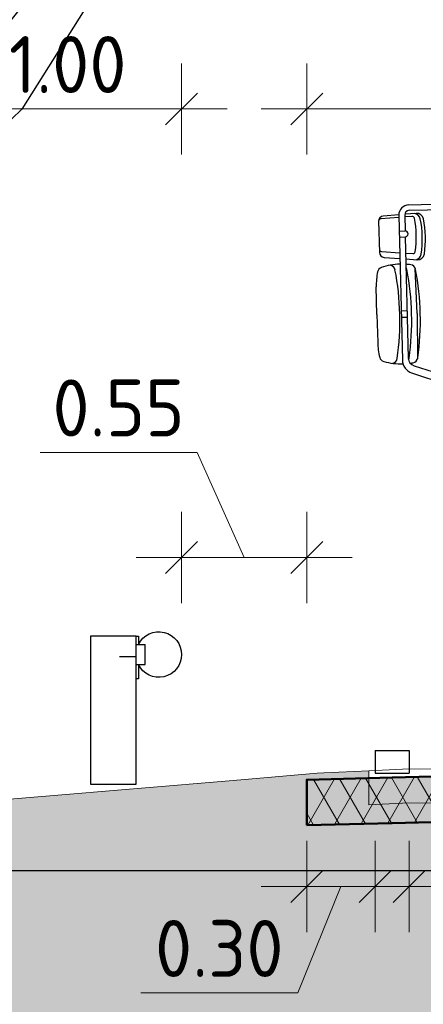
# Model space of a CAD drawing. Header units: metres. Extents: x -54 to 109, y -117 to 84.
# Tile 46 of 256: x 6.69 to 8.46, y -73.61 to -69.29. Entities that reach past the tile are written whole.
import ezdxf
from ezdxf.xclip import XClip

# ---------------------------------------------------------------- set-up
doc = ezdxf.new("R2010")
doc.units = ezdxf.units.M
doc.header["$XCLIPFRAME"] = 2
doc.layers.get('Defpoints').update_dxf_attribs({"color": 151})
for name, color, linetype, lineweight in [('B-WE-GR-BOOM-S', 253, 'Continuous', 25), ('B-WE-GW-MAAIVELD-GD', 253, 'Continuous', 18), ('N-WE-BV-GELEIDECONSTRUCTIE_GELEIDERAIL-SD', 210, 'Continuous', 25), ('N-WE-VH-VERHARDING-GD', 252, 'Continuous', 50), ('N-WE-VH-VERHARDING_ASFALT_DEKLAAG-AD', 252, 'Continuous', 18), ('N-WE-VW-MARKERING-GD', 7, 'Continuous', 35), ('N-WE-VW-MARKERING-S', 7, 'Continuous', 25), ('X-XX-AL-AANKLEDING-SD', 7, 'Continuous', 25), ('X-XX-AL-M', 7, 'Continuous', 18), ('X-XX-AL_BINDEND-M', 10, 'Continuous', 18)]:
    doc.layers.add(name, color=color, linetype=linetype, lineweight=lineweight)
doc.layers.add('N-WE-GW-GROND_ZAND_DRAINEERZAND-V', color=7, linetype='Continuous', lineweight=18, true_color=0xf6e8be)
doc.layers.add('N-WE-GW-GROND_ZAND_FUNDERINGSZAND-V', color=7, linetype='Continuous', lineweight=18, true_color=0xf8ed6b)
doc.styles.add('NLCS-ISO-M100-T25', font='NLCS-ISO.ttf', dxfattribs={"height": 0.25})
doc.dimstyles.new('NLCS-M100-T25-SCHRAP_L2_H2', dxfattribs={"dimscale": 0.1, "dimtxt": 2.5, "dimasz": 1.4, "dimexe": 2, "dimexo": 2, "dimgap": 0.7, "dimtad": 1, "dimzin": 0, "dimdsep": 46, "dimtxsty": 'NLCS-ISO-M100-T25', "dimblk": 'OBLIQUE', "dimcen": 0, "dimdle": 2, "dimclrd": 256, "dimclre": 256, "dimclrt": 256, "dimazin": 0, "dimtfac": 1, "dimtdec": 3, "dimtofl": 0, "dimtmove": 0, "dimatfit": 3, "dimldrblk": 'OBLIQUE', "dimfxl": 2, "dimfxlon": 1, "dimtfillclr": 256, "dimtolj": 1, "dimtzin": 0, "dimlwd": -1, "dimlwe": -1, "dimarcsym": 0})

# ---------------------------------------------------------------- blocks, each defined once
blk = doc.blocks.new('SGR-BOOM_S01_T_ZIJ-D')
at = {"linetype": 'Continuous', "flags": 128}
blk.add_lwpolyline([(0, 0.0203), (0.0608, 0.3242), (0.1013, 2.8075), (-0.2634, 3.4762), (-1.1601, 4.4177), (-0.9727, 4.4489), (-0.385, 3.8612), (-0.1824, 4.1044), (0.0058, 4.1628), (-0.2837, 3.7397), (0.2432, 3.152), (0.6079, 3.4357), (0.8511, 3.7397), (1.0335, 4.1247), (1.2362, 4.0639), (1.0538, 3.6586), (0.7093, 3.1114), (0.4357, 2.848), (0.3749, 2.4224), (0.4256, 0.2432), (0.5269, 0), (0, 0)], dxfattribs=at)
blk = doc.blocks.new('A$Ca52052d4')
at = {"color": 0, "flags": 128}
for points in [[(0.1898, 0.462), (0.2, 0.462), (0.2, 0.65)], [(0.1998, 0.65), (0.1898, 0.65), (0.1898, 0.614)], [(0.2, 0.65), (0.4, 0.65), (0.4, 0)], [(0.2, 0.614), (0.1898, 0.614), (0.1598, 0.614)], [(0.2, 0.5249), (0.1898, 0.5249), (0.1598, 0.5249), (0.1598, 0.614)], [(0.1898, 0.5249), (0.1898, 0.462)], [(0.1998, 0.5597), (0.272, 0.5597)], [(0.4, 0), (0.2, 0), (0.2, 0.462)]]:
    blk.add_lwpolyline(points, dxfattribs=at)
at = {"color": 0}
blk.add_arc((0.1001, 0.5692), 0.1001, 26.6162, 333.7364, dxfattribs=at)
blk = doc.blocks.new('_Oblique')
at = {"color": 0, "linetype": 'ByBlock', "lineweight": -2}
blk.add_line((-0.5, -0.5), (0.5, 0.5), dxfattribs=at)
blk = doc.blocks.new('*D121')
at = {"layer": 'Defpoints', "color": 0, "transparency": 16777216}
for p in [(14.9499, -69.6782), (7.9499, -73.3434), (14.9499, -73.3434)]:
    blk.add_point(p, dxfattribs=at)
at = {"layer": 'X-XX-AL_BINDEND-M', "transparency": 16777216}
for p, q in [((7.9499, -69.8782), (7.9499, -69.4782)), ((14.9499, -69.8782), (14.9499, -69.4782)), ((7.7499, -69.6782), (15.1499, -69.6782))]:
    blk.add_line(p, q, dxfattribs=at)
at = {"layer": 'X-XX-AL_BINDEND-M', "transparency": 16777216, "xscale": 0.14, "yscale": 0.14, "zscale": 0.14, "rotation": 180}
blk.add_blockref('_Oblique', (7.9499, -69.6782), dxfattribs=at)
at = {"layer": 'X-XX-AL_BINDEND-M', "transparency": 16777216, "xscale": 0.14, "yscale": 0.14, "zscale": 0.14}
blk.add_blockref('_Oblique', (14.9499, -69.6782), dxfattribs=at)
at = {"layer": 'X-XX-AL_BINDEND-M', "transparency": 16777216, "insert": (11.4499, -69.4832), "char_height": 0.25, "attachment_point": 5, "style": 'NLCS-ISO-M100-T25'}
blk.add_mtext('\\A1;7.00', dxfattribs=at)
blk = doc.blocks.new('*D123')
at = {"layer": 'Defpoints', "color": 0, "transparency": 16777216}
for p in [(6.3994, -69.6782), (6.3994, -71.4575), (7.3999, -72.8228)]:
    blk.add_point(p, dxfattribs=at)
at = {"layer": 'X-XX-AL-M', "transparency": 16777216}
for p, q in [((6.3994, -69.8782), (6.3994, -69.4782)), ((7.3999, -69.8782), (7.3999, -69.4782)), ((7.5999, -69.6782), (6.1994, -69.6782))]:
    blk.add_line(p, q, dxfattribs=at)
at = {"layer": 'X-XX-AL-M', "transparency": 16777216, "xscale": 0.14, "yscale": 0.14, "zscale": 0.14, "rotation": 180}
blk.add_blockref('_Oblique', (6.3994, -69.6782), dxfattribs=at)
at = {"layer": 'X-XX-AL-M', "transparency": 16777216, "xscale": 0.14, "yscale": 0.14, "zscale": 0.14}
blk.add_blockref('_Oblique', (7.3999, -69.6782), dxfattribs=at)
at = {"layer": 'X-XX-AL-M', "transparency": 16777216, "insert": (6.8997, -69.4832), "char_height": 0.25, "attachment_point": 5, "style": 'NLCS-ISO-M100-T25'}
blk.add_mtext('\\A1;1.00', dxfattribs=at)
blk = doc.blocks.new('VW-MARKERING_015')
at = {"layer": 'N-WE-VW-MARKERING-S'}
for p, q in [((-0.075, 0.1), (0.075, 0.1)), ((-0.075, 0.1), (-0.075, 0)), ((0.075, 0.1), (0.075, 0)), ((-0.075, 0), (0.075, 0))]:
    blk.add_line(p, q, dxfattribs=at)
blk = doc.blocks.new('*D127')
at = {"layer": 'Defpoints', "color": 0, "transparency": 16777216}
for p in [(8.2499, -72.5438), (7.9499, -72.6224), (8.2499, -73.0915)]:
    blk.add_point(p, dxfattribs=at)
at = {"layer": 'X-XX-AL_BINDEND-M', "transparency": 16777216}
for p, q in [((7.9499, -72.8915), (7.9499, -73.2915)), ((8.2499, -72.8915), (8.2499, -73.2915)), ((7.7499, -73.0915), (8.4499, -73.0915)), ((8.0999, -73.0915), (7.9105, -73.5584)), ((7.9105, -73.5584), (7.2205, -73.5584))]:
    blk.add_line(p, q, dxfattribs=at)
at = {"layer": 'X-XX-AL_BINDEND-M', "transparency": 16777216, "xscale": 0.14, "yscale": 0.14, "zscale": 0.14, "rotation": 180}
blk.add_blockref('_Oblique', (7.9499, -73.0915), dxfattribs=at)
at = {"layer": 'X-XX-AL_BINDEND-M', "transparency": 16777216, "xscale": 0.14, "yscale": 0.14, "zscale": 0.14}
blk.add_blockref('_Oblique', (8.2499, -73.0915), dxfattribs=at)
at = {"layer": 'X-XX-AL_BINDEND-M', "transparency": 16777216, "insert": (7.5655, -73.3634), "char_height": 0.25, "attachment_point": 5, "style": 'NLCS-ISO-M100-T25'}
blk.add_mtext('\\A1;0.30', dxfattribs=at)
blk = doc.blocks.new('*D128')
at = {"layer": 'Defpoints', "color": 0, "transparency": 16777216}
for p in [(8.3999, -72.4938), (11.1499, -72.5279), (11.1499, -73.0915)]:
    blk.add_point(p, dxfattribs=at)
at = {"layer": 'X-XX-AL_BINDEND-M', "transparency": 16777216}
for p, q in [((8.3999, -72.8915), (8.3999, -73.2915)), ((11.1499, -72.8915), (11.1499, -73.2915)), ((8.1999, -73.0915), (11.3499, -73.0915))]:
    blk.add_line(p, q, dxfattribs=at)
at = {"layer": 'X-XX-AL_BINDEND-M', "transparency": 16777216, "xscale": 0.14, "yscale": 0.14, "zscale": 0.14, "rotation": 180}
blk.add_blockref('_Oblique', (8.3999, -73.0915), dxfattribs=at)
at = {"layer": 'X-XX-AL_BINDEND-M', "transparency": 16777216, "xscale": 0.14, "yscale": 0.14, "zscale": 0.14}
blk.add_blockref('_Oblique', (11.1499, -73.0915), dxfattribs=at)
at = {"layer": 'X-XX-AL_BINDEND-M', "transparency": 16777216, "insert": (9.7749, -72.8965), "char_height": 0.25, "attachment_point": 5, "style": 'NLCS-ISO-M100-T25'}
blk.add_mtext('\\A1;2.75', dxfattribs=at)
blk = doc.blocks.new('*D156')
at = {"layer": 'Defpoints', "color": 0, "transparency": 16777216}
for p in [(7.3999, -71.6474), (7.3999, -72.0736), (7.9499, -72.6224)]:
    blk.add_point(p, dxfattribs=at)
at = {"layer": 'X-XX-AL-M', "transparency": 16777216}
for p, q in [((7.468, -71.1856), (6.778, -71.1856)), ((7.6749, -71.6474), (7.468, -71.1856)), ((7.3999, -71.8474), (7.3999, -71.4474)), ((7.9499, -71.8474), (7.9499, -71.4474)), ((8.1499, -71.6474), (7.1999, -71.6474))]:
    blk.add_line(p, q, dxfattribs=at)
at = {"layer": 'X-XX-AL-M', "transparency": 16777216, "xscale": 0.14, "yscale": 0.14, "zscale": 0.14, "rotation": 180}
blk.add_blockref('_Oblique', (7.3999, -71.6474), dxfattribs=at)
at = {"layer": 'X-XX-AL-M', "transparency": 16777216, "xscale": 0.14, "yscale": 0.14, "zscale": 0.14}
blk.add_blockref('_Oblique', (7.9499, -71.6474), dxfattribs=at)
at = {"layer": 'X-XX-AL-M', "transparency": 16777216, "insert": (7.123, -70.9906), "char_height": 0.25, "attachment_point": 5, "style": 'NLCS-ISO-M100-T25'}
blk.add_mtext('\\A1;0.55', dxfattribs=at)
blk = doc.blocks.new('*D331')
at = {"layer": 'B-WE-GW-MAAIVELD-GD', "transparency": 16777216}
for p, q in [((8.2218, -74.6492), (8.2218, -75.0492)), ((14.5597, -74.6492), (14.5597, -75.0492)), ((8.0218, -74.8492), (14.7597, -74.8492))]:
    blk.add_line(p, q, dxfattribs=at)
at = {"layer": 'Defpoints', "color": 0, "transparency": 16777216}
for p in [(8.2218, -72.7334), (14.5597, -72.7678), (14.5597, -74.8492)]:
    blk.add_point(p, dxfattribs=at)
at = {"layer": 'B-WE-GW-MAAIVELD-GD', "transparency": 16777216, "xscale": 0.14, "yscale": 0.14, "zscale": 0.14}
for p, rotation in [((8.2218, -74.8492), 179.9999999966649), ((14.5597, -74.8492), 359.9999999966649)]:
    blk.add_blockref('_Oblique', p, dxfattribs=dict(at, rotation=rotation))
at = {"layer": 'B-WE-GW-MAAIVELD-GD', "transparency": 16777216, "insert": (11.3907, -74.6542), "char_height": 0.25, "attachment_point": 5, "rotation": 360, "style": 'NLCS-ISO-M100-T25'}
blk.add_mtext('\\A1;6.34', dxfattribs=at)
blk = doc.blocks.new('*D336')
at = {"layer": 'B-WE-GW-MAAIVELD-GD', "transparency": 16777216}
for p, q in [((3.0018, -74.6492), (3.0018, -75.0492)), ((8.2218, -74.6492), (8.2218, -75.0492)), ((8.4218, -74.8492), (2.8018, -74.8492))]:
    blk.add_line(p, q, dxfattribs=at)
at = {"layer": 'Defpoints', "color": 0, "transparency": 16777216}
for p in [(8.2218, -72.7334), (3.0018, -73.1618), (3.0018, -74.8492)]:
    blk.add_point(p, dxfattribs=at)
at = {"layer": 'B-WE-GW-MAAIVELD-GD', "transparency": 16777216, "xscale": 0.14, "yscale": 0.14, "zscale": 0.14}
for p, rotation in [((3.0018, -74.8492), 179.9999999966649), ((8.2218, -74.8492), 359.9999999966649)]:
    blk.add_blockref('_Oblique', p, dxfattribs=dict(at, rotation=rotation))
at = {"layer": 'B-WE-GW-MAAIVELD-GD', "transparency": 16777216, "insert": (5.6118, -74.6542), "char_height": 0.25, "attachment_point": 5, "rotation": 360, "style": 'NLCS-ISO-M100-T25'}
blk.add_mtext('\\A1;5.22', dxfattribs=at)
blk = doc.blocks.new('SAL-AANKLEDING_VRACHTAUTO_VOORAANZICHT-D')
for p, q in [((-1.3022, 2.5111), (-1.124, 2.5111)), ((-1.3472, 2.4661), (-1.3472, 1.8303)), ((-1.3211, 2.4672), (-1.3211, 2.397)), ((-1.3011, 2.4872), (-1.1361, 2.4872)), ((-1.3472, 2.4571), (-1.4267, 2.4525)), ((-1.2895, 2.4605), (-1.3211, 2.4587)), ((-1.3472, 2.397), (-1.3211, 2.397)), ((-1.3472, 2.3712), (-1.3211, 2.3712)), ((-1.3211, 2.3712), (-1.3211, 1.8385)), ((-1.4271, 2.3101), (-1.3472, 2.3024)), ((-1.3211, 2.2998), (-1.2896, 2.2968)), ((-1.2777, 2.0331), (-1.2806, 2.2312)), ((-1.4538, 2.0331), (-1.4538, 2.155)), ((-1.4538, 2.0331), (-1.4538, 1.9111)), ((-1.3472, 2.0472), (-1.3211, 2.0472)), ((-1.2777, 2.0331), (-1.2806, 1.835)), ((-1.3472, 2.0189), (-1.3211, 2.0189)), ((-1.308, 1.7735), (-1.1448, 1.7147)), ((-1.2966, 1.8046), (-1.1186, 1.7424))]:
    blk.add_line(p, q)
for points in [[(-1.3471, 2.4687), (-1.4152, 2.4647, 0.397144), (-1.4362, 2.4425), (-1.4362, 2.3055, 0.386183), (-1.4161, 2.2833), (-1.3472, 2.2767, 0.391174)], [(-1.3211, 2.2741), (-1.2715, 2.2693, 0.391174), (-1.239, 2.2939, 0.088817), (-1.2392, 2.4486, 0.379553), (-1.2705, 2.4732)], [(-1.2705, 2.4732), (-1.3209, 2.4702, 0.397144)]]:
    blk.add_lwpolyline(points, format="xyb")
for centre, radius, start, end in [((-1.3022, 2.4661), 0.045, 90, 180), ((-1.3011, 2.4672), 0.02, 90, 180), ((-1.2827, 2.4432), 0.03, 10.2215, 79.9453), ((-1.4262, 2.4425), 0.01, 93.3591, 180), ((-1.2889, 2.4507), 0.00987, 10.2215, 93.3591), ((-1.6911, 2.3782), 0.4186, 349.9194, 10.2215), ((-1.6849, 2.3707), 0.4387, 349.9194, 10.2215), ((-1.3211, 2.3841), 0.0129, 270, 90), ((-1.4262, 2.3201), 0.01, 180, 264.4629), ((-1.2887, 2.3066), 0.00987, 264.4629, 349.9194), ((-1.2825, 2.2992), 0.03, 281.7021, 349.9194), ((-1.3465, 1.9717), 0.2802, 90.1381, 107.243), ((-1.3944, 2.2234), 0.025, 9.6937, 80.4761), ((-1.3465, 1.9717), 0.2802, 80.4761, 84.7975), ((-1.3043, 2.2234), 0.025, 9.6937, 80.4761), ((-1.161, 2.1561), 0.2928, 167.2112, 180.217), ((-1.4221, 2.2154), 0.025, 107.243, 167.2112), ((-2.4877, 2.0366), 1.1341, 359.8218, 9.6937), ((-1.3425, 2.2234), 0.025, 9.6937, 31.088), ((-2.4358, 2.0366), 1.1341, 359.8218, 9.6937), ((-2.3976, 2.0366), 1.1341, 359.8218, 9.6937), ((-2.4877, 2.0295), 1.1341, 350.3063, 0.1782), ((-2.4358, 2.0295), 1.1341, 350.3063, 0.1782), ((-2.3976, 2.0295), 1.1341, 350.3063, 0.1782), ((-1.161, 1.91), 0.2928, 179.783, 192.7888), ((-1.4221, 1.8507), 0.025, 192.7888, 252.757), ((-1.3465, 2.0944), 0.2802, 252.757, 270.2779), ((-1.3944, 1.8428), 0.025, 279.5239, 350.3063), ((-1.2872, 1.8298), 0.06, 179.5234, 249.7085), ((-1.2858, 1.8382), 0.0353, 179.5234, 252.0991), ((-1.3425, 1.8428), 0.025, 332.2217, 350.3063), ((-1.3465, 2.0944), 0.2802, 276.7752, 279.5239), ((-1.3043, 1.8428), 0.025, 279.5239, 350.3063)]:
    blk.add_arc(centre, radius, start, end)

msp = doc.modelspace()

# ---------------------------------------------------------------- hatches: boundary and pattern name
at = {"layer": 'N-WE-GW-GROND_ZAND_DRAINEERZAND-V'}
h = msp.add_hatch(color=256, dxfattribs=at)
h.dxf.hatch_style = 1
h.paths.add_polyline_path([(7.9499, -72.8224), (8.3249, -72.813), (11.2249, -72.7405), (11.4499, -72.7349), (11.6749, -72.7405), (14.5749, -72.813), (14.9499, -72.8224), (14.9499, -72.6224), (14.5749, -72.613), (11.6749, -72.5405), (11.4499, -72.5349), (11.2249, -72.5405), (8.3249, -72.613), (7.9499, -72.6224)])
at = {"layer": 'N-WE-GW-GROND_ZAND_FUNDERINGSZAND-V'}
h = msp.add_hatch(color=256, dxfattribs=at)
h.dxf.hatch_style = 1
h.paths.add_polyline_path([(7.9499, -72.6224), (8.2218, -72.6156), (8.2218, -72.5834), (8.0242, -72.5926), (7.9953, -72.5943), (7.6262, -72.6258), (3.7999, -72.9452), (3.7999, -73.0133), (3.8999, -73.0133), (3.8999, -73.2133), (0.2998, -73.3033), (0.2998, -73.1472), (-0.3597, -73.1689), (-1.0152, -73.2552), (-1.5462, -73.4823), (-1.8892, -73.6433), (-4.6666, -73.6586), (-4.6666, -77.0526), (24.832, -77.0526), (24.832, -73.8574), (22.652, -73.8574), (22.5974, -73.8608), (22.161, -73.8835), (22.161, -73.999), (20.715, -73.9672), (19.677, -73.941), (18.661, -73.9157), (18.661, -73.7343), (18.5546, -73.7443), (17.5713, -73.2832), (16.4443, -72.7439), (15.8575, -72.7037), (14.9499, -72.6436), (14.9499, -72.8224), (14.5749, -72.813), (11.4499, -72.7349), (7.9499, -72.8224)])
at = {"layer": 'N-WE-VH-VERHARDING_ASFALT_DEKLAAG-AD', "linetype": 'Continuous', "lineweight": 18}
h = msp.add_hatch(dxfattribs=at)
h.set_pattern_fill('AVH-ASFALT', color=252, scale=0.1, style=0, pattern_type=2)
h.set_pattern_definition([(60, (0, 0), (-0.08660254, 0.05), []), (120, (0, 0), (-0.08660254, -0.05), [])])
h.paths.add_polyline_path([(7.9499, -72.8224), (8.3249, -72.813), (11.2249, -72.7405), (11.4499, -72.7349), (11.6749, -72.7405), (14.5749, -72.813), (14.9499, -72.8224), (14.9499, -72.6224), (14.5749, -72.613), (11.6749, -72.5405), (11.4499, -72.5349), (11.2249, -72.5405), (8.3249, -72.613), (7.9499, -72.6224)])

# ---------------------------------------------------------------- linework, layer by layer
at = {"layer": 'B-WE-GW-MAAIVELD-GD'}
for points in [[(3.0018, -73.0118), (7.6262, -72.6258), (7.9953, -72.5943), (8.0242, -72.5926), (8.2218, -72.5834), (8.3705, -72.576), (8.4966, -72.5742), (11.306, -72.531), (12.5698, -72.5651), (14.2142, -72.6132), (14.3707, -72.618), (14.5597, -72.6178), (15.8575, -72.7037), (16.4443, -72.7439), (17.5713, -73.2832)], [(8.2218, -72.5834), (8.2218, -72.7334), (8.3705, -72.726), (8.4966, -72.7242), (11.306, -72.681), (12.5698, -72.7151), (14.2142, -72.7632), (14.3707, -72.768), (14.5597, -72.7678), (14.5597, -72.6178)]]:
    msp.add_lwpolyline(points, dxfattribs=at)
at = {"layer": 'N-WE-VH-VERHARDING-GD', "flags": 128}
msp.add_lwpolyline([(7.9499, -72.8224), (8.3249, -72.813), (11.2249, -72.7405), (11.4499, -72.7349), (11.6749, -72.7405), (14.5749, -72.813), (14.9499, -72.8224), (14.9499, -72.6224), (14.5749, -72.613), (11.6749, -72.5405), (11.4499, -72.5349), (11.2249, -72.5405), (8.3249, -72.613), (7.9499, -72.6224)], close=True, dxfattribs=at)

# ---------------------------------------------------------------- block references
at = {"layer": 'B-WE-GR-BOOM-S'}
ref = msp.add_blockref('SGR-BOOM_S01_T_ZIJ-D', (5.9892, -72.7905), dxfattribs=at)
XClip(ref).set_block_clipping_path([(-4.7652426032, -0.230916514), (5.6807226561, 8.4131614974)])
at = {"layer": 'N-WE-BV-GELEIDECONSTRUCTIE_GELEIDERAIL-SD', "xscale": -1}
msp.add_blockref('A$Ca52052d4', (7.3999, -72.6424), dxfattribs=at)
at = {"layer": 'N-WE-VW-MARKERING-GD'}
msp.add_blockref('VW-MARKERING_015', (8.3249, -72.5938), dxfattribs=at)
at = {"layer": 'X-XX-AL-AANKLEDING-SD', "rotation": 1.432096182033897}
msp.add_blockref('SAL-AANKLEDING_VRACHTAUTO_VOORAANZICHT-D', (9.7625, -72.5771), dxfattribs=at)

# ---------------------------------------------------------------- dimensions: what is measured, and where the dimension line sits
at = {"layer": 'B-WE-GW-MAAIVELD-GD'}
for base, p2, picture, middle in [((3.0018, -74.8492), (3.0018, -73.1618), '*D336', (5.6118, -74.6542)), ((14.5597, -74.8492), (14.5597, -72.7678), '*D331', (11.3907, -74.6542))]:
    dim = msp.add_linear_dim(base=base, p1=(8.2218, -72.7334), p2=p2, angle=360, dimstyle='NLCS-M100-T25-SCHRAP_L2_H2', override={"dimtmove": 1}, dxfattribs=at)
    dim.commit()
    dim.dimension.update_dxf_attribs({"geometry": picture, "text_midpoint": middle})
at = {"layer": 'X-XX-AL-M'}
for base, p1, p2, picture, middle in [((6.3994, -69.6782), (7.3999, -72.8228), (6.3994, -71.4575), '*D123', (6.8997, -69.6782)), ((7.3999, -71.6474), (7.9499, -72.6224), (7.3999, -72.0736), '*D156', (7.398, -71.1856))]:
    dim = msp.add_linear_dim(base=base, p1=p1, p2=p2, dimstyle='NLCS-M100-T25-SCHRAP_L2_H2', override={"dimtmove": 1}, dxfattribs=at)
    dim.commit()
    dim.dimension.update_dxf_attribs({"geometry": picture, "text_midpoint": middle, "dimtype": 160})
at = {"layer": 'X-XX-AL_BINDEND-M'}
for base, p1, p2, picture, middle in [((14.9499, -69.6782), (7.9499, -73.3434), (14.9499, -73.3434), '*D121', (11.4499, -69.4832)), ((11.1499, -73.0915), (8.3999, -72.4938), (11.1499, -72.5279), '*D128', (9.7749, -72.8965))]:
    dim = msp.add_linear_dim(base=base, p1=p1, p2=p2, dimstyle='NLCS-M100-T25-SCHRAP_L2_H2', override={"dimtmove": 1}, dxfattribs=at)
    dim.commit()
    dim.dimension.update_dxf_attribs({"geometry": picture, "text_midpoint": middle})
dim = msp.add_linear_dim(base=(8.2499, -73.0915), p1=(7.9499, -72.6224), p2=(8.2499, -72.5438), dimstyle='NLCS-M100-T25-SCHRAP_L2_H2', override={"dimtmove": 1}, dxfattribs=at)
dim.commit()
dim.dimension.update_dxf_attribs({"geometry": '*D127', "text_midpoint": (7.8405, -73.5584), "dimtype": 160})

doc.saveas('drawing.dxf')
